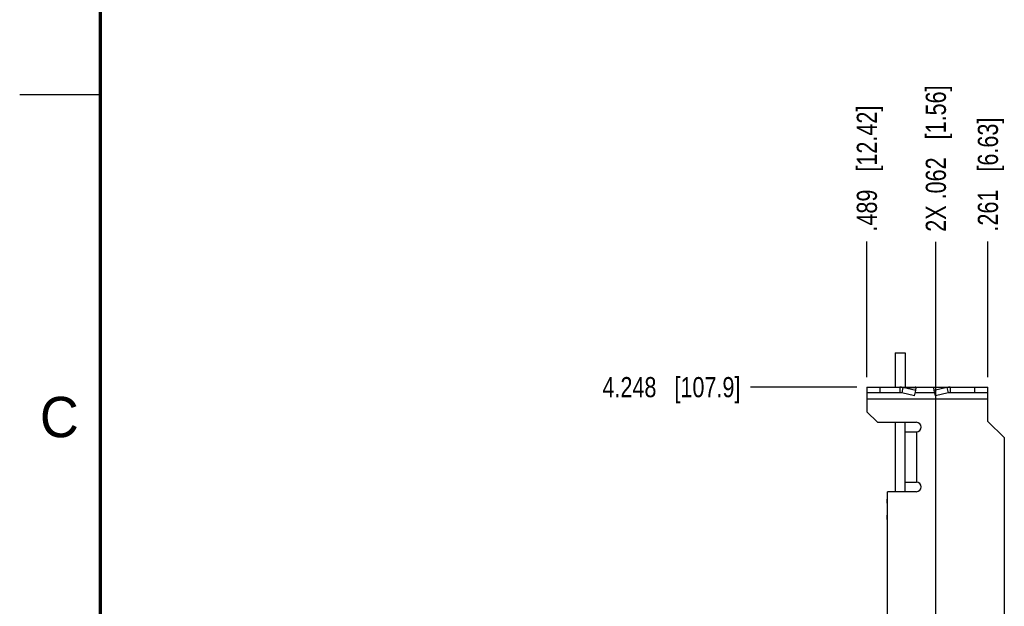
# Model space of a CAD drawing. Header units: inches. Extents: x 0 to 22, y 0 to 17.
# Tile 3 of 13: x 0 to 6.1, y 9.6 to 13.2. Entities that reach past the tile are written whole.
import ezdxf

# ---------------------------------------------------------------- set-up
doc = ezdxf.new("R2010")
doc.units = ezdxf.units.IN
doc.header["$LTSCALE"] = 1.21
doc.header["$MEASUREMENT"] = 0
doc.layers.get('0').update_dxf_attribs({"linetype": 'CONTINUOUS'})
doc.layers.add('DIMENSIONS', color=7, linetype='CONTINUOUS')
doc.styles.get("Standard").update_dxf_attribs({"font": 'txt', "width": 0.8})
doc.styles.add('TEXTSTYLE_2', font='txt')
doc.dimstyles.new('DIMSTYLE_2', dxfattribs={"dimtxt": 0.125, "dimasz": 0.18, "dimexe": 0.125, "dimexo": 0.0625, "dimgap": 0.03125, "dimtad": 0, "dimtih": 1, "dimtoh": 1, "dimdec": 3, "dimzin": 4, "dimdsep": 46, "dimtxsty": 'STANDARD', "dimblk": '_FILLED', "dimblk1": '_FILLED', "dimblk2": '_FILLED', "dimcen": 0.09, "dimadec": 0, "dimazin": 0, "dimtp": 0.01, "dimtm": 0.01, "dimtfac": 1, "dimtdec": 3, "dimtofl": 0, "dimtmove": 0, "dimatfit": 3, "dimldrblk": '_FILLED', "dimfxl": 1, "dimtolj": 1, "dimtzin": 4, "dimarcsym": 0})

# ---------------------------------------------------------------- blocks, each defined once
blk = doc.blocks.new('*D7')
at = {"layer": 'DIMENSIONS', "color": 2, "linetype": 'CONTINUOUS'}
blk.add_line((5.1855, 10.9353), (4.5275, 10.9353), dxfattribs=at)
at = {"layer": 'DIMENSIONS', "color": 2, "linetype": 'CONTINUOUS', "insert": (4.465, 10.9978), "char_height": 0.125, "width": 1.325, "attachment_point": 3, "line_spacing_factor": 0.9}
blk.add_mtext('4.248{\\Ftxt.shx;\\W1.000000;\\H0.125000; }[107.9]', dxfattribs=at)
blk = doc.blocks.new('_FILLED')
at = {"color": 0, "linetype": 'BYBLOCK'}
blk.add_solid([(0, 0), (-1, 0.174), (-1, -0.174)], dxfattribs=at)
blk = doc.blocks.new('*D11')
at = {"layer": 'DIMENSIONS', "color": 2, "linetype": 'CONTINUOUS'}
blk.add_line((5.248, 10.9978), (5.248, 11.8371), dxfattribs=at)
at = {"layer": 'DIMENSIONS', "color": 2, "linetype": 'CONTINUOUS', "insert": (5.1855, 11.8996), "char_height": 0.125, "width": 1.225, "attachment_point": 1, "rotation": 90, "line_spacing_factor": 0.9}
blk.add_mtext('.489{\\Ftxt.shx;\\W1.000000;\\H0.125000; }[12.42]', dxfattribs=at)
blk = doc.blocks.new('*D12')
at = {"layer": 'DIMENSIONS', "color": 2, "linetype": 'CONTINUOUS'}
blk.add_line((5.998, 10.9978), (5.998, 11.8371), dxfattribs=at)
at = {"layer": 'DIMENSIONS', "color": 2, "linetype": 'CONTINUOUS', "insert": (5.9355, 11.8996), "char_height": 0.125, "width": 1.125, "attachment_point": 1, "rotation": 90, "line_spacing_factor": 0.9}
blk.add_mtext('.261{\\Ftxt.shx;\\W1.000000;\\H0.125000; }[6.63]', dxfattribs=at)
blk = doc.blocks.new('*D15')
at = {"layer": 'DIMENSIONS', "color": 2, "linetype": 'CONTINUOUS'}
blk.add_line((5.6755, 9.4595), (5.6755, 11.8358), dxfattribs=at)
at = {"layer": 'DIMENSIONS', "color": 2, "linetype": 'CONTINUOUS', "insert": (5.613, 11.8983), "char_height": 0.125, "width": 1.425, "attachment_point": 1, "rotation": 90, "line_spacing_factor": 0.9}
blk.add_mtext('2X .062{\\Ftxt.shx;\\W1.000000;\\H0.125000; }[1.56]', dxfattribs=at)

msp = doc.modelspace()

# ---------------------------------------------------------------- linework, layer by layer
at = {"color": 2, "linetype": 'CONTINUOUS'}
msp.add_line((0, 12.75), (0.5, 12.75), dxfattribs=at)
at = {"color": 7, "linetype": 'CONTINUOUS'}
for p, q in [((5.4225, 11.1483), (5.4225, 10.9353)), ((5.4225, 11.1483), (5.485, 11.1483)), ((5.485, 11.1483), (5.485, 10.9353)), ((5.248, 10.9353), (5.248, 10.7823)), ((5.248, 10.9353), (5.998, 10.9353)), ((5.328, 10.9353), (5.328, 10.9003)), ((5.4528, 10.9353), (5.4528, 10.9003)), ((5.4719, 10.9329), (5.4641, 10.8991)), ((5.5512, 10.9147), (5.4719, 10.9329)), ((5.4719, 10.9329), (5.5533, 10.9329)), ((5.5512, 10.9147), (5.5533, 10.9329)), ((5.6649, 10.9147), (5.6628, 10.9329)), ((5.7441, 10.9329), (5.6628, 10.9329)), ((5.7441, 10.9329), (5.6649, 10.9147)), ((5.7441, 10.9329), (5.752, 10.8991)), ((5.7633, 10.9353), (5.7633, 10.9003)), ((5.918, 10.9003), (5.918, 10.9353)), ((5.998, 10.7233), (5.998, 10.9353)), ((5.4528, 10.9003), (5.248, 10.9003)), ((5.998, 10.8603), (5.248, 10.8603)), ((5.5433, 10.8809), (5.4641, 10.8991)), ((5.5433, 10.8809), (5.5512, 10.9147)), ((5.548, 10.9011), (5.548, 10.9003)), ((5.668, 10.9003), (5.548, 10.9003)), ((5.6727, 10.8809), (5.6649, 10.9147)), ((5.668, 10.9011), (5.668, 10.9003)), ((5.752, 10.8991), (5.6727, 10.8809)), ((5.998, 10.9003), (5.7633, 10.9003)), ((5.313, 10.7173), (5.248, 10.7823)), ((5.313, 10.7173), (5.555, 10.7173)), ((5.4225, 10.7173), (5.4225, 10.2873)), ((5.485, 10.2873), (5.485, 10.7173)), ((5.998, 10.7233), (6.098, 10.6233)), ((5.485, 10.6583), (5.555, 10.6583)), ((5.555, 10.6583), (5.555, 10.3463)), ((6.098, 10.6233), (6.098, 6.5714)), ((5.485, 10.3463), (5.555, 10.3463)), ((5.376, 7.3553), (5.376, 10.2873)), ((5.555, 10.2873), (5.376, 10.2873)), ((5.373, 10.2158), (5.373, 10.2408)), ((5.376, 10.2408), (5.373, 10.2408)), ((5.376, 10.2158), (5.373, 10.2158)), ((5.373, 10.1158), (5.373, 10.1408)), ((5.376, 10.1408), (5.373, 10.1408)), ((5.376, 10.1158), (5.373, 10.1158))]:
    msp.add_line(p, q, dxfattribs=at)
at = {"color": 7, "linetype": 'CONTINUOUS', "const_width": 0.02}
msp.add_lwpolyline([(0.5, 16.5), (0.5, 0.5)], dxfattribs=at)
at = {"color": 7, "linetype": 'CONTINUOUS'}
for centre, radius, start, end in [((5.4527, 10.8569), 0.0784, 75.83131, 89.98657), ((5.7633, 10.8569), 0.0784, 90.01343, 104.16869), ((5.4528, 10.8458), 0.0545, 77.98837, 89.99622), ((5.548, 10.8976), 0.00266, 90.00536, 94.20188), ((5.668, 10.8976), 0.00266, 85.79812, 89.99464), ((5.7633, 10.8458), 0.0545, 90.00378, 102.01163), ((5.555, 10.6878), 0.0295, 270, 90), ((5.555, 10.3168), 0.0295, 270, 90)]:
    msp.add_arc(centre, radius, start, end, dxfattribs=at)
for points in [[(5.5533, 10.9329), (5.5529, 10.9333), (5.5521, 10.9339), (5.551, 10.9346), (5.5501, 10.9349), (5.5494, 10.9351), (5.5487, 10.9353), (5.5482, 10.9353), (5.548, 10.9353)], [(5.6628, 10.9329), (5.6632, 10.9333), (5.664, 10.9339), (5.6651, 10.9346), (5.666, 10.9349), (5.6667, 10.9351), (5.6673, 10.9353), (5.6678, 10.9353), (5.668, 10.9353)]]:
    msp.add_open_spline(points, degree=3, knots=[0, 0, 0, 0, 0.27581, 0.530092, 0.651123, 0.76914, 0.885097, 1, 1, 1, 1], dxfattribs=at)

# ---------------------------------------------------------------- texts
at = {"color": 2, "linetype": 'CONTINUOUS', "insert": (0.125, 10.875), "char_height": 0.25, "width": 0.25, "attachment_point": 1, "line_spacing_factor": 0.9, "style": 'TEXTSTYLE_2'}
msp.add_mtext('C', dxfattribs=at)

# ---------------------------------------------------------------- dimensions: what is measured, and where the dimension line sits
at = {"layer": 'DIMENSIONS', "color": 2, "linetype": 'CONTINUOUS'}
dim = msp.add_ordinate_dim(feature_location=(5.67547, 9.45946), offset=(0, 2.37631), dtype=1, origin=(5.73702, 9.39696), text='2X <>', dimstyle='DIMSTYLE_2', dxfattribs=at)
dim.commit()
dim.dimension.update_dxf_attribs({"geometry": '*D15', "text_midpoint": (5.67547, 12.61078)})
for feature_location, offset, dtype, origin, picture, middle in [((5.248, 10.9978), (0, 0.8393), 1, (5.737, 10.9353), '*D11', (5.248, 12.5121)), ((5.998, 10.9978), (0, 0.8393), 1, (5.737, 10.9353), '*D12', (5.998, 12.4621)), ((5.1855, 10.9353), (-0.658, 0), 0, (5.248, 6.6873), '*D7', (3.8025, 10.9353))]:
    dim = msp.add_ordinate_dim(feature_location=feature_location, offset=offset, dtype=dtype, origin=origin, dimstyle='DIMSTYLE_2', dxfattribs=at)
    dim.commit()
    dim.dimension.update_dxf_attribs({"geometry": picture, "text_midpoint": middle})

doc.saveas('drawing.dxf')
